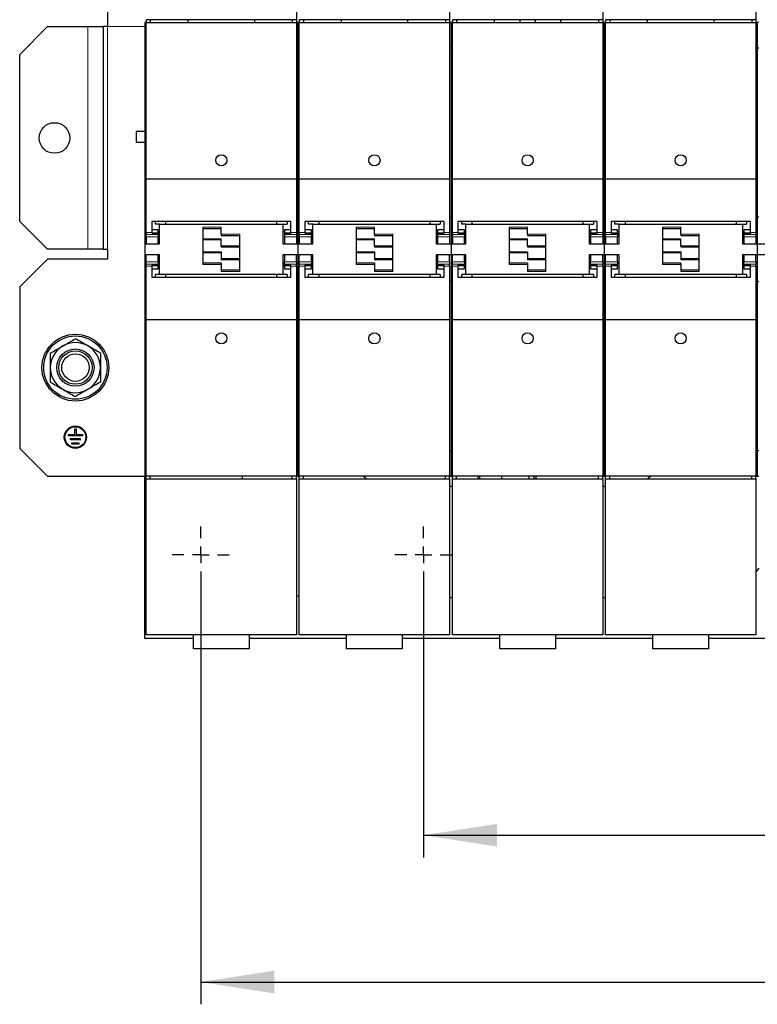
# Model space of a CAD drawing. Header units: millimetres. Extents: x 5 to 418, y 2 to 292.
# Tile 3 of 43: x 63 to 96, y 74 to 119. Entities that reach past the tile are written whole.
import ezdxf

# ---------------------------------------------------------------- set-up
doc = ezdxf.new("R2010")
doc.units = ezdxf.units.MM
doc.layers.add('SLD-0', color=7, linetype='Continuous')
doc.styles.add('SLDTEXTSTYLE0', font='TXT', dxfattribs={"width": 0.605})
doc.dimstyles.new('SLDDIMSTYLE0', dxfattribs={"dimtxt": 3.5, "dimasz": 3.302, "dimexe": 0, "dimexo": 0.0625, "dimgap": 0.875, "dimtad": 1, "dimlfac": 8, "dimrnd": 1e-09, "dimzin": 12, "dimdsep": 46, "dimtxsty": 'SLDTEXTSTYLE0', "dimsah": 1, "dimcen": 0.09, "dimadec": 0, "dimazin": 3, "dimtfac": 1, "dimtofl": 0, "dimtmove": 0, "dimatfit": 3, "dimfxl": 1, "dimfrac": 2, "dimtolj": 1, "dimtzin": 12, "dimarcsym": 0})

# ---------------------------------------------------------------- blocks, each defined once
blk = doc.blocks.new('_D_6')
at = {"layer": 'SLD-0', "color": 7}
for p, q in [((81.007, 93.313), (81.007, 81.007)), ((138.507, 93.313), (138.507, 81.007)), ((81.007, 82.007), (138.507, 82.007))]:
    blk.add_line(p, q, dxfattribs=at)
for points in [[(81.007, 82.007), (84.309, 81.499), (84.309, 82.515)], [(138.507, 82.007), (135.205, 82.515), (135.205, 81.499)]]:
    blk.add_solid(points, dxfattribs=at)
at = {"layer": 'SLD-0', "color": 7, "insert": (105.747, 86.519), "char_height": 3.5, "attachment_point": 1, "style": 'SLDTEXTSTYLE0'}
blk.add_mtext('460', dxfattribs=at)
blk = doc.blocks.new('_D_7')
at = {"layer": 'SLD-0', "color": 7}
for p, q in [((71.007, 93.313), (71.007, 74.414)), ((148.507, 93.313), (148.507, 74.414)), ((71.007, 75.414), (148.507, 75.414))]:
    blk.add_line(p, q, dxfattribs=at)
for points in [[(71.007, 75.414), (74.309, 74.906), (74.309, 75.922)], [(148.507, 75.414), (145.205, 75.922), (145.205, 74.906)]]:
    blk.add_solid(points, dxfattribs=at)
at = {"layer": 'SLD-0', "color": 7, "insert": (105.747, 79.926), "char_height": 3.5, "attachment_point": 1, "style": 'SLDTEXTSTYLE0'}
blk.add_mtext('620', dxfattribs=at)
blk = doc.blocks.new('SW_CENTERMARKSYMBOL_1')
at = {"layer": 'SLD-0', "color": 0}
for p, q in [((0, 0.75), (0, 1.28125)), ((-0.75, 0), (-1.28125, 0)), ((0, 0), (-0.375, 0)), ((0, 0), (0, 0.375)), ((0, 0), (0, -0.375)), ((0, 0), (0.375, 0)), ((0.75, 0), (1.28125, 0)), ((0, -0.75), (0, -1.28125))]:
    blk.add_line(p, q, dxfattribs=at)
blk = doc.blocks.new('SW_CENTERMARKSYMBOL_3')
at = {"layer": 'SLD-0', "color": 0}
for p, q in [((0, 0.75), (0, 1.28125)), ((-0.75, 0), (-1.28125, 0)), ((0, 0), (-0.375, 0)), ((0, 0), (0, 0.375)), ((0, 0), (0, -0.375)), ((0, 0), (0.375, 0)), ((0.75, 0), (1.28125, 0)), ((0, -0.75), (0, -1.28125))]:
    blk.add_line(p, q, dxfattribs=at)

msp = doc.modelspace()

# ---------------------------------------------------------------- linework, layer by layer
at = {"color": 7, "linetype": 'Continuous', "lineweight": 25}
for p, q in [((75.3071, 125.6316), (75.3071, 118.6316)), ((82.1821, 125.6316), (82.1821, 118.6316)), ((89.0571, 125.6316), (89.0571, 118.6316)), ((95.9321, 125.6316), (95.9321, 118.6316)), ((66.8196, 119.0066), (66.8196, 118.3191)), ((68.5571, 118.5066), (68.4946, 118.5066)), ((68.4946, 118.5066), (68.4946, 117.3628)), ((75.3071, 118.6316), (68.5571, 118.6316)), ((68.5571, 118.6316), (68.5571, 118.5066)), ((68.5571, 118.5066), (75.3071, 118.5066)), ((68.5571, 111.4813), (68.5571, 118.5066)), ((68.7446, 118.6316), (68.7446, 118.5066)), ((70.4321, 118.6316), (70.4321, 118.5066)), ((73.4321, 118.5066), (73.4321, 118.6316)), ((75.1196, 118.6316), (75.1196, 118.5066)), ((75.3071, 118.6316), (75.3071, 118.5066)), ((75.3071, 118.5066), (75.3071, 111.4813)), ((75.3696, 118.5066), (75.3071, 118.5066)), ((75.3696, 118.5066), (75.3696, 117.3628)), ((75.4321, 118.5066), (75.3696, 118.5066)), ((82.1821, 118.6316), (75.4321, 118.6316)), ((75.4321, 118.6316), (75.4321, 118.5066)), ((75.4321, 118.5066), (82.1821, 118.5066)), ((75.4321, 111.4813), (75.4321, 118.5066)), ((75.6196, 118.6316), (75.6196, 118.5066)), ((77.3071, 118.6316), (77.3071, 118.5066)), ((80.3071, 118.5066), (80.3071, 118.6316)), ((81.9946, 118.6316), (81.9946, 118.5066)), ((82.1821, 118.6316), (82.1821, 118.5066)), ((82.1821, 118.5066), (82.1821, 111.4813)), ((82.2446, 118.5066), (82.1821, 118.5066)), ((82.3071, 118.5066), (82.2446, 118.5066)), ((82.2446, 118.5066), (82.2446, 117.3628)), ((89.0571, 118.6316), (82.3071, 118.6316)), ((82.3071, 118.6316), (82.3071, 118.5066)), ((82.3071, 118.5066), (89.0571, 118.5066)), ((82.3071, 111.4813), (82.3071, 118.5066)), ((82.4946, 118.6316), (82.4946, 118.5066)), ((84.1821, 118.6316), (84.1821, 118.5066)), ((85.3321, 118.6316), (85.3321, 118.5066)), ((86.0321, 118.5066), (86.0321, 118.6316)), ((87.1821, 118.5066), (87.1821, 118.6316)), ((88.8696, 118.6316), (88.8696, 118.5066)), ((89.0571, 118.6316), (89.0571, 118.5066)), ((89.0571, 118.5066), (89.0571, 111.4813)), ((89.1196, 118.5066), (89.0571, 118.5066)), ((89.1196, 118.5066), (89.1196, 117.3628)), ((89.1821, 118.5066), (89.1196, 118.5066)), ((95.9321, 118.6316), (89.1821, 118.6316)), ((89.1821, 118.6316), (89.1821, 118.5066)), ((89.1821, 118.5066), (95.9321, 118.5066)), ((89.1821, 111.4813), (89.1821, 118.5066)), ((89.3696, 118.6316), (89.3696, 118.5066)), ((91.0571, 118.6316), (91.0571, 118.5066)), ((94.0571, 118.5066), (94.0571, 118.6316)), ((95.7446, 118.6316), (95.7446, 118.5066)), ((95.9321, 118.6316), (95.9321, 118.5066)), ((95.9321, 118.5066), (95.9321, 111.4813)), ((95.9946, 118.5066), (95.9321, 118.5066)), ((95.9946, 118.5066), (95.9946, 117.3628)), ((96.0571, 118.5066), (95.9946, 118.5066)), ((64.1321, 118.3191), (62.8821, 117.0691)), ((64.1321, 118.3191), (65.9446, 118.3191)), ((65.9446, 118.3191), (66.6321, 118.3191)), ((66.6321, 118.3191), (66.6321, 108.3191)), ((66.8196, 118.3191), (66.6321, 118.3191)), ((68.4946, 117.3628), (68.5571, 117.3628)), ((68.4946, 117.3628), (68.4946, 109.7579)), ((75.3696, 117.3628), (75.3696, 109.7579)), ((75.3696, 117.3628), (75.4321, 117.3628)), ((82.2446, 117.3628), (82.3071, 117.3628)), ((82.2446, 117.3628), (82.2446, 109.7579)), ((89.1196, 117.3628), (89.1196, 109.7579)), ((89.1196, 117.3628), (89.1821, 117.3628)), ((95.9946, 117.3628), (95.9946, 109.7579)), ((95.9946, 117.3628), (96.0571, 117.3628)), ((62.8821, 109.5691), (62.8821, 117.0691)), ((68.4946, 113.6053), (68.1134, 113.6053)), ((68.1134, 113.6053), (68.1134, 113.1328)), ((68.1134, 113.1328), (68.4946, 113.1328)), ((68.5571, 111.4813), (75.3071, 111.4813)), ((68.5571, 109.0773), (68.5571, 111.4813)), ((75.3071, 111.4813), (75.3071, 109.0773)), ((75.4321, 111.4813), (82.1821, 111.4813)), ((75.4321, 109.0773), (75.4321, 111.4813)), ((82.1821, 111.4813), (82.1821, 109.0773)), ((82.3071, 111.4813), (89.0571, 111.4813)), ((82.3071, 109.0773), (82.3071, 111.4813)), ((89.0571, 111.4813), (89.0571, 109.0773)), ((89.1821, 111.4813), (95.9321, 111.4813)), ((89.1821, 109.0773), (89.1821, 111.4813)), ((95.9321, 111.4813), (95.9321, 109.0773)), ((68.5571, 109.7579), (68.4946, 109.7579)), ((68.4946, 109.7579), (68.4946, 109.1025)), ((75.3071, 109.7579), (75.3696, 109.7579)), ((75.3696, 109.7579), (75.3696, 109.1025)), ((75.4321, 109.7579), (75.3696, 109.7579)), ((82.1821, 109.7579), (82.2446, 109.7579)), ((82.3071, 109.7579), (82.2446, 109.7579)), ((82.2446, 109.7579), (82.2446, 109.1025)), ((89.0571, 109.7579), (89.1196, 109.7579)), ((89.1196, 109.7579), (89.1196, 109.1025)), ((89.1821, 109.7579), (89.1196, 109.7579)), ((95.9321, 109.7579), (95.9946, 109.7579)), ((95.9946, 109.7579), (95.9946, 109.1025)), ((96.0571, 109.7579), (95.9946, 109.7579)), ((62.8821, 109.5691), (64.1321, 108.3191)), ((75.0571, 109.5694), (68.8071, 109.5694)), ((68.8071, 109.5694), (68.8071, 109.0773)), ((68.9759, 109.4441), (68.9759, 109.5694)), ((69.1634, 109.4441), (68.9759, 109.4441)), ((69.1634, 108.5691), (69.1634, 109.4441)), ((69.1634, 109.4441), (74.7009, 109.4441)), ((69.4321, 109.5694), (69.4321, 109.4441)), ((71.1071, 109.3191), (71.1071, 107.6316)), ((71.1071, 109.2566), (71.9321, 109.2566)), ((71.9321, 109.0066), (71.9321, 109.3191)), ((74.4321, 109.4441), (74.4321, 109.5694)), ((74.7009, 109.4441), (74.7009, 108.5691)), ((74.7009, 109.4441), (74.8884, 109.4441)), ((74.8884, 109.5694), (74.8884, 109.4441)), ((75.0571, 109.0773), (75.0571, 109.5694)), ((81.9321, 109.5694), (75.6821, 109.5694)), ((75.6821, 109.5694), (75.6821, 109.0773)), ((75.8509, 109.4441), (75.8509, 109.5694)), ((76.0384, 109.4441), (75.8509, 109.4441)), ((76.0384, 109.4441), (81.5759, 109.4441)), ((76.0384, 108.5691), (76.0384, 109.4441)), ((76.3071, 109.5694), (76.3071, 109.4441)), ((77.9821, 109.3191), (77.9821, 107.6316)), ((77.9821, 109.2566), (78.8071, 109.2566)), ((78.8071, 109.0066), (78.8071, 109.3191)), ((81.3071, 109.4441), (81.3071, 109.5694)), ((81.5759, 109.4441), (81.5759, 108.5691)), ((81.5759, 109.4441), (81.7634, 109.4441)), ((81.7634, 109.5694), (81.7634, 109.4441)), ((81.9321, 109.0773), (81.9321, 109.5694)), ((88.8071, 109.5694), (82.5571, 109.5694)), ((82.5571, 109.5694), (82.5571, 109.0773)), ((82.7259, 109.4441), (82.7259, 109.5694)), ((82.9134, 109.4441), (82.7259, 109.4441)), ((82.9134, 108.5691), (82.9134, 109.4441)), ((82.9134, 109.4441), (88.4509, 109.4441)), ((83.1821, 109.5694), (83.1821, 109.4441)), ((84.8571, 109.3191), (84.8571, 107.6316)), ((84.8571, 109.2566), (85.6821, 109.2566)), ((85.6821, 109.0066), (85.6821, 109.3191)), ((88.1821, 109.4441), (88.1821, 109.5694)), ((88.4509, 109.4441), (88.4509, 108.5691)), ((88.4509, 109.4441), (88.6384, 109.4441)), ((88.6384, 109.5694), (88.6384, 109.4441)), ((88.8071, 109.0773), (88.8071, 109.5694)), ((95.6821, 109.5694), (89.4321, 109.5694)), ((89.4321, 109.5694), (89.4321, 109.0773)), ((89.6009, 109.4441), (89.6009, 109.5694)), ((89.7884, 109.4441), (89.6009, 109.4441)), ((89.7884, 108.5691), (89.7884, 109.4441)), ((89.7884, 109.4441), (95.3259, 109.4441)), ((90.0571, 109.5694), (90.0571, 109.4441)), ((91.7321, 109.3191), (91.7321, 107.6316)), ((91.7321, 109.2566), (92.5571, 109.2566)), ((92.5571, 109.0066), (92.5571, 109.3191)), ((95.0571, 109.4441), (95.0571, 109.5694)), ((95.3259, 109.4441), (95.3259, 108.5691)), ((95.3259, 109.4441), (95.5134, 109.4441)), ((95.5134, 109.5694), (95.5134, 109.4441)), ((95.6821, 109.0773), (95.6821, 109.5694)), ((68.4946, 109.1025), (68.4946, 108.5691)), ((68.5571, 109.0773), (68.5571, 108.9889)), ((68.5571, 108.8816), (68.5571, 108.9889)), ((68.5571, 108.8816), (68.5571, 108.5722)), ((69.1009, 109.1909), (68.8071, 109.1909)), ((68.8071, 109.0773), (68.8071, 109.0456)), ((68.8071, 109.0563), (69.1009, 109.0563)), ((68.8071, 109.0456), (69.1009, 109.0456)), ((69.1009, 109.0563), (69.1009, 109.1909)), ((69.1009, 109.0456), (69.1009, 109.0563)), ((69.1009, 109.0456), (69.1009, 108.9889)), ((69.1009, 108.9889), (69.1009, 108.8816)), ((69.1009, 108.5722), (69.1009, 108.8816)), ((71.9321, 109.0066), (71.9321, 108.9441)), ((71.9321, 108.9441), (72.7571, 108.9441)), ((71.9321, 108.4793), (71.9321, 108.7918)), ((72.7571, 107.3191), (72.7571, 109.0066)), ((75.0571, 109.1909), (74.7634, 109.1909)), ((74.7634, 109.1909), (74.7634, 109.0563)), ((74.7634, 109.0563), (74.7634, 109.0456)), ((74.7634, 109.0563), (75.0571, 109.0563)), ((74.7634, 109.0456), (74.7634, 108.9889)), ((74.7634, 109.0456), (75.0571, 109.0456)), ((74.7634, 108.9889), (74.7634, 108.8816)), ((74.7634, 108.8816), (74.7634, 108.5722)), ((75.0571, 109.0773), (75.0571, 109.0456)), ((75.3071, 109.0773), (75.3071, 108.9889)), ((75.3071, 108.9889), (75.3071, 108.8816)), ((75.3071, 108.8816), (75.3071, 108.5722)), ((75.3696, 109.1025), (75.3696, 108.5691)), ((75.4321, 109.0773), (75.4321, 108.9889)), ((75.4321, 108.8816), (75.4321, 108.9889)), ((75.4321, 108.8816), (75.4321, 108.5722)), ((75.9759, 109.1909), (75.6821, 109.1909)), ((75.6821, 109.0773), (75.6821, 109.0456)), ((75.6821, 109.0563), (75.9759, 109.0563)), ((75.6821, 109.0456), (75.9759, 109.0456)), ((75.9759, 109.0563), (75.9759, 109.1909)), ((75.9759, 109.0456), (75.9759, 109.0563)), ((75.9759, 109.0456), (75.9759, 108.9889)), ((75.9759, 108.9889), (75.9759, 108.8816)), ((75.9759, 108.5722), (75.9759, 108.8816)), ((78.8071, 109.0066), (78.8071, 108.9441)), ((78.8071, 108.9441), (79.6321, 108.9441)), ((78.8071, 108.4793), (78.8071, 108.7918)), ((79.6321, 107.3191), (79.6321, 109.0066)), ((81.9321, 109.1909), (81.6384, 109.1909)), ((81.6384, 109.1909), (81.6384, 109.0563)), ((81.6384, 109.0563), (81.6384, 109.0456)), ((81.6384, 109.0563), (81.9321, 109.0563)), ((81.6384, 109.0456), (81.6384, 108.9889)), ((81.6384, 109.0456), (81.9321, 109.0456)), ((81.6384, 108.9889), (81.6384, 108.8816)), ((81.6384, 108.8816), (81.6384, 108.5722)), ((81.9321, 109.0773), (81.9321, 109.0456)), ((82.1821, 109.0773), (82.1821, 108.9889)), ((82.1821, 108.9889), (82.1821, 108.8816)), ((82.1821, 108.8816), (82.1821, 108.5722)), ((82.2446, 109.1025), (82.2446, 108.5691)), ((82.3071, 109.0773), (82.3071, 108.9889)), ((82.3071, 108.8816), (82.3071, 108.9889)), ((82.3071, 108.8816), (82.3071, 108.5722)), ((82.8509, 109.1909), (82.5571, 109.1909)), ((82.5571, 109.0773), (82.5571, 109.0456)), ((82.5571, 109.0563), (82.8509, 109.0563)), ((82.5571, 109.0456), (82.8509, 109.0456)), ((82.8509, 109.0563), (82.8509, 109.1909)), ((82.8509, 109.0456), (82.8509, 109.0563)), ((82.8509, 109.0456), (82.8509, 108.9889)), ((82.8509, 108.9889), (82.8509, 108.8816)), ((82.8509, 108.5722), (82.8509, 108.8816)), ((85.6821, 109.0066), (85.6821, 108.9441)), ((85.6821, 108.9441), (86.5071, 108.9441)), ((85.6821, 108.4793), (85.6821, 108.7918)), ((86.5071, 107.3191), (86.5071, 109.0066)), ((88.8071, 109.1909), (88.5134, 109.1909)), ((88.5134, 109.1909), (88.5134, 109.0563)), ((88.5134, 109.0563), (88.8071, 109.0563)), ((88.5134, 109.0563), (88.5134, 109.0456)), ((88.5134, 109.0456), (88.5134, 108.9889)), ((88.5134, 109.0456), (88.8071, 109.0456)), ((88.5134, 108.9889), (88.5134, 108.8816)), ((88.5134, 108.8816), (88.5134, 108.5722)), ((88.8071, 109.0773), (88.8071, 109.0456)), ((89.0571, 109.0773), (89.0571, 108.9889)), ((89.0571, 108.9889), (89.0571, 108.8816)), ((89.0571, 108.8816), (89.0571, 108.5722)), ((89.1196, 109.1025), (89.1196, 108.5691)), ((89.1821, 109.0773), (89.1821, 108.9889)), ((89.1821, 108.8816), (89.1821, 108.9889)), ((89.1821, 108.8816), (89.1821, 108.5722)), ((89.7259, 109.1909), (89.4321, 109.1909)), ((89.4321, 109.0773), (89.4321, 109.0456)), ((89.4321, 109.0563), (89.7259, 109.0563)), ((89.4321, 109.0456), (89.7259, 109.0456)), ((89.7259, 109.0563), (89.7259, 109.1909)), ((89.7259, 109.0456), (89.7259, 109.0563)), ((89.7259, 109.0456), (89.7259, 108.9889)), ((89.7259, 108.9889), (89.7259, 108.8816)), ((89.7259, 108.5722), (89.7259, 108.8816)), ((92.5571, 109.0066), (92.5571, 108.9441)), ((92.5571, 108.9441), (93.3821, 108.9441)), ((92.5571, 108.4793), (92.5571, 108.7918)), ((93.3821, 107.3191), (93.3821, 109.0066)), ((95.6821, 109.1909), (95.3884, 109.1909)), ((95.3884, 109.1909), (95.3884, 109.0563)), ((95.3884, 109.0563), (95.6821, 109.0563)), ((95.3884, 109.0563), (95.3884, 109.0456)), ((95.3884, 109.0456), (95.3884, 108.9889)), ((95.3884, 109.0456), (95.6821, 109.0456)), ((95.3884, 108.9889), (95.3884, 108.8816)), ((95.3884, 108.8816), (95.3884, 108.5722)), ((95.6821, 109.0773), (95.6821, 109.0456)), ((95.9321, 109.0773), (95.9321, 108.9889)), ((95.9321, 108.9889), (95.9321, 108.8816)), ((95.9321, 108.8816), (95.9321, 108.5722)), ((95.9946, 109.1025), (95.9946, 108.5691)), ((68.4946, 108.5691), (69.1634, 108.5691)), ((68.4946, 108.5691), (68.4946, 108.0691)), ((68.5571, 108.5722), (69.1009, 108.5722)), ((71.9321, 108.7503), (71.1071, 108.7503)), ((71.9321, 108.4793), (71.9321, 108.4674)), ((71.9321, 108.4674), (71.9321, 108.4378)), ((71.9321, 108.4378), (72.7571, 108.4378)), ((74.7009, 108.5691), (75.3696, 108.5691)), ((74.7634, 108.5722), (75.3071, 108.5722)), ((75.3696, 108.5691), (75.3696, 108.0691)), ((75.3696, 108.5691), (76.0384, 108.5691)), ((75.4321, 108.5722), (75.9759, 108.5722)), ((78.8071, 108.7503), (77.9821, 108.7503)), ((78.8071, 108.4793), (78.8071, 108.4674)), ((78.8071, 108.4674), (78.8071, 108.4378)), ((78.8071, 108.4378), (79.6321, 108.4378)), ((81.5759, 108.5691), (82.2446, 108.5691)), ((81.6384, 108.5722), (82.1821, 108.5722)), ((82.2446, 108.5691), (82.9134, 108.5691)), ((82.2446, 108.5691), (82.2446, 108.0691)), ((82.3071, 108.5722), (82.8509, 108.5722)), ((85.6821, 108.7503), (84.8571, 108.7503)), ((85.6821, 108.4793), (85.6821, 108.4674)), ((85.6821, 108.4674), (85.6821, 108.4378)), ((85.6821, 108.4378), (86.5071, 108.4378)), ((88.4509, 108.5691), (89.1196, 108.5691)), ((88.5134, 108.5722), (89.0571, 108.5722)), ((89.1196, 108.5691), (89.1196, 108.0691)), ((89.1196, 108.5691), (89.7884, 108.5691)), ((89.1821, 108.5722), (89.7259, 108.5722)), ((92.5571, 108.7503), (91.7321, 108.7503)), ((92.5571, 108.4793), (92.5571, 108.4674)), ((92.5571, 108.4674), (92.5571, 108.4378)), ((92.5571, 108.4378), (93.3821, 108.4378)), ((95.3259, 108.5691), (95.9946, 108.5691)), ((95.3884, 108.5722), (95.9321, 108.5722)), ((95.9946, 108.5691), (95.9946, 108.0691)), ((95.9946, 108.5691), (96.6634, 108.5691)), ((65.9446, 108.3191), (64.1321, 108.3191)), ((66.6321, 108.3191), (65.9446, 108.3191)), ((66.6321, 108.3191), (66.8196, 108.3191)), ((66.8196, 108.3191), (66.8196, 107.8816)), ((69.1634, 108.0691), (68.4946, 108.0691)), ((68.4946, 108.0691), (68.4946, 107.5356)), ((69.1009, 108.0659), (68.5571, 108.0659)), ((68.5571, 107.7566), (68.5571, 108.0659)), ((69.1009, 107.7566), (69.1009, 108.0659)), ((69.1634, 107.1941), (69.1634, 108.0691)), ((71.1071, 108.2003), (71.9321, 108.2003)), ((71.9321, 108.2003), (71.9321, 108.1707)), ((71.9321, 108.1707), (71.9321, 108.1588)), ((71.9321, 108.1588), (71.9321, 107.8463)), ((75.3696, 108.0691), (74.7009, 108.0691)), ((74.7009, 108.0691), (74.7009, 107.1941)), ((75.3071, 108.0659), (74.7634, 108.0659)), ((74.7634, 108.0659), (74.7634, 107.7566)), ((75.3071, 107.7566), (75.3071, 108.0659)), ((75.3696, 108.0691), (75.3696, 107.5356)), ((76.0384, 108.0691), (75.3696, 108.0691)), ((75.9759, 108.0659), (75.4321, 108.0659)), ((75.4321, 107.7566), (75.4321, 108.0659)), ((75.9759, 107.7566), (75.9759, 108.0659)), ((76.0384, 107.1941), (76.0384, 108.0691)), ((77.9821, 108.2003), (78.8071, 108.2003)), ((78.8071, 108.2003), (78.8071, 108.1707)), ((78.8071, 108.1707), (78.8071, 108.1588)), ((78.8071, 108.1588), (78.8071, 107.8463)), ((82.2446, 108.0691), (81.5759, 108.0691)), ((81.5759, 108.0691), (81.5759, 107.1941)), ((82.1821, 108.0659), (81.6384, 108.0659)), ((81.6384, 108.0659), (81.6384, 107.7566)), ((82.1821, 107.7566), (82.1821, 108.0659)), ((82.9134, 108.0691), (82.2446, 108.0691)), ((82.2446, 108.0691), (82.2446, 107.5356)), ((82.8509, 108.0659), (82.3071, 108.0659)), ((82.3071, 107.7566), (82.3071, 108.0659)), ((82.8509, 107.7566), (82.8509, 108.0659)), ((82.9134, 107.1941), (82.9134, 108.0691)), ((84.8571, 108.2003), (85.6821, 108.2003)), ((85.6821, 108.2003), (85.6821, 108.1707)), ((85.6821, 108.1707), (85.6821, 108.1588)), ((85.6821, 108.1588), (85.6821, 107.8463)), ((89.1196, 108.0691), (88.4509, 108.0691)), ((88.4509, 108.0691), (88.4509, 107.1941)), ((89.0571, 108.0659), (88.5134, 108.0659)), ((88.5134, 108.0659), (88.5134, 107.7566)), ((89.0571, 107.7566), (89.0571, 108.0659)), ((89.1196, 108.0691), (89.1196, 107.5356)), ((89.7884, 108.0691), (89.1196, 108.0691)), ((89.7259, 108.0659), (89.1821, 108.0659)), ((89.1821, 107.7566), (89.1821, 108.0659)), ((89.7259, 107.7566), (89.7259, 108.0659)), ((89.7884, 107.1941), (89.7884, 108.0691)), ((91.7321, 108.2003), (92.5571, 108.2003)), ((92.5571, 108.2003), (92.5571, 108.1707)), ((92.5571, 108.1707), (92.5571, 108.1588)), ((92.5571, 108.1588), (92.5571, 107.8463)), ((95.9946, 108.0691), (95.3259, 108.0691)), ((95.3259, 108.0691), (95.3259, 107.1941)), ((95.9321, 108.0659), (95.3884, 108.0659)), ((95.3884, 108.0659), (95.3884, 107.7566)), ((95.9321, 107.7566), (95.9321, 108.0659)), ((95.9946, 108.0691), (95.9946, 107.5356)), ((96.6634, 108.0691), (95.9946, 108.0691)), ((64.1321, 107.8816), (62.8821, 106.6316)), ((66.8196, 107.8816), (64.1321, 107.8816)), ((68.4946, 107.5356), (68.4946, 106.8802)), ((68.5571, 107.6492), (68.5571, 107.7566)), ((68.5571, 107.5608), (68.5571, 107.6492)), ((68.5571, 105.1568), (68.5571, 107.5608)), ((69.1009, 107.5926), (68.8071, 107.5926)), ((68.8071, 107.5608), (68.8071, 107.5926)), ((69.1009, 107.5819), (68.8071, 107.5819)), ((68.8071, 107.5608), (68.8071, 107.0687)), ((69.1009, 107.7566), (69.1009, 107.6492)), ((69.1009, 107.5926), (69.1009, 107.6492)), ((69.1009, 107.5819), (69.1009, 107.5926)), ((69.1009, 107.4472), (69.1009, 107.5819)), ((71.9321, 107.6941), (71.1071, 107.6941)), ((72.7571, 107.8878), (71.9321, 107.8878)), ((71.9321, 107.6941), (71.9321, 107.6316)), ((71.9321, 107.6316), (71.9321, 107.3191)), ((74.7634, 107.6492), (74.7634, 107.7566)), ((74.7634, 107.5926), (74.7634, 107.6492)), ((75.0571, 107.5926), (74.7634, 107.5926)), ((74.7634, 107.5926), (74.7634, 107.5819)), ((75.0571, 107.5819), (74.7634, 107.5819)), ((74.7634, 107.5819), (74.7634, 107.4472)), ((75.0571, 107.5608), (75.0571, 107.5926)), ((75.0571, 107.0687), (75.0571, 107.5608)), ((75.3071, 107.7566), (75.3071, 107.6492)), ((75.3071, 107.5608), (75.3071, 107.6492)), ((75.3071, 107.5608), (75.3071, 105.1568)), ((75.3696, 107.5356), (75.3696, 106.8802)), ((75.4321, 107.6492), (75.4321, 107.7566)), ((75.4321, 107.5608), (75.4321, 107.6492)), ((75.4321, 105.1568), (75.4321, 107.5608)), ((75.9759, 107.5926), (75.6821, 107.5926)), ((75.6821, 107.5608), (75.6821, 107.5926)), ((75.9759, 107.5819), (75.6821, 107.5819)), ((75.6821, 107.5608), (75.6821, 107.0687)), ((75.9759, 107.7566), (75.9759, 107.6492)), ((75.9759, 107.5926), (75.9759, 107.6492)), ((75.9759, 107.5819), (75.9759, 107.5926)), ((75.9759, 107.4472), (75.9759, 107.5819)), ((78.8071, 107.6941), (77.9821, 107.6941)), ((79.6321, 107.8878), (78.8071, 107.8878)), ((78.8071, 107.6941), (78.8071, 107.6316)), ((78.8071, 107.6316), (78.8071, 107.3191)), ((81.6384, 107.6492), (81.6384, 107.7566)), ((81.6384, 107.5926), (81.6384, 107.6492)), ((81.9321, 107.5926), (81.6384, 107.5926)), ((81.6384, 107.5926), (81.6384, 107.5819)), ((81.9321, 107.5819), (81.6384, 107.5819)), ((81.6384, 107.5819), (81.6384, 107.4472)), ((81.9321, 107.5608), (81.9321, 107.5926)), ((81.9321, 107.0687), (81.9321, 107.5608)), ((82.1821, 107.7566), (82.1821, 107.6492)), ((82.1821, 107.5608), (82.1821, 107.6492)), ((82.1821, 107.5608), (82.1821, 105.1568)), ((82.2446, 107.5356), (82.2446, 106.8802)), ((82.3071, 107.6492), (82.3071, 107.7566)), ((82.3071, 107.5608), (82.3071, 107.6492)), ((82.3071, 105.1568), (82.3071, 107.5608)), ((82.8509, 107.5926), (82.5571, 107.5926)), ((82.5571, 107.5608), (82.5571, 107.5926)), ((82.8509, 107.5819), (82.5571, 107.5819)), ((82.5571, 107.5608), (82.5571, 107.0687)), ((82.8509, 107.7566), (82.8509, 107.6492)), ((82.8509, 107.5926), (82.8509, 107.6492)), ((82.8509, 107.5819), (82.8509, 107.5926)), ((82.8509, 107.4472), (82.8509, 107.5819)), ((85.6821, 107.6941), (84.8571, 107.6941)), ((86.5071, 107.8878), (85.6821, 107.8878)), ((85.6821, 107.6941), (85.6821, 107.6316)), ((85.6821, 107.6316), (85.6821, 107.3191)), ((88.5134, 107.6492), (88.5134, 107.7566)), ((88.5134, 107.5926), (88.5134, 107.6492)), ((88.8071, 107.5926), (88.5134, 107.5926)), ((88.5134, 107.5926), (88.5134, 107.5819)), ((88.8071, 107.5819), (88.5134, 107.5819)), ((88.5134, 107.5819), (88.5134, 107.4472)), ((88.8071, 107.5608), (88.8071, 107.5926)), ((88.8071, 107.0687), (88.8071, 107.5608)), ((89.0571, 107.7566), (89.0571, 107.6492)), ((89.0571, 107.5608), (89.0571, 107.6492)), ((89.0571, 107.5608), (89.0571, 105.1568)), ((89.1196, 107.5356), (89.1196, 106.8802)), ((89.1821, 107.6492), (89.1821, 107.7566)), ((89.1821, 107.5608), (89.1821, 107.6492)), ((89.1821, 105.1568), (89.1821, 107.5608)), ((89.7259, 107.5926), (89.4321, 107.5926)), ((89.4321, 107.5608), (89.4321, 107.5926)), ((89.7259, 107.5819), (89.4321, 107.5819)), ((89.4321, 107.5608), (89.4321, 107.0687)), ((89.7259, 107.7566), (89.7259, 107.6492)), ((89.7259, 107.5926), (89.7259, 107.6492)), ((89.7259, 107.5819), (89.7259, 107.5926)), ((89.7259, 107.4472), (89.7259, 107.5819)), ((92.5571, 107.6941), (91.7321, 107.6941)), ((93.3821, 107.8878), (92.5571, 107.8878)), ((92.5571, 107.6941), (92.5571, 107.6316)), ((92.5571, 107.6316), (92.5571, 107.3191)), ((95.3884, 107.6492), (95.3884, 107.7566)), ((95.3884, 107.5926), (95.3884, 107.6492)), ((95.6821, 107.5926), (95.3884, 107.5926)), ((95.3884, 107.5926), (95.3884, 107.5819)), ((95.6821, 107.5819), (95.3884, 107.5819)), ((95.3884, 107.5819), (95.3884, 107.4472)), ((95.6821, 107.5608), (95.6821, 107.5926)), ((95.6821, 107.0687), (95.6821, 107.5608)), ((95.9321, 107.7566), (95.9321, 107.6492)), ((95.9321, 107.5608), (95.9321, 107.6492)), ((95.9321, 107.5608), (95.9321, 105.1568)), ((95.9946, 107.5356), (95.9946, 106.8802)), ((68.8071, 107.4472), (69.1009, 107.4472)), ((68.8071, 107.0687), (75.0571, 107.0687)), ((68.9759, 107.0687), (68.9759, 107.1941)), ((69.1634, 107.1941), (68.9759, 107.1941)), ((74.7009, 107.1941), (69.1634, 107.1941)), ((69.4321, 107.1941), (69.4321, 107.0687)), ((72.7571, 107.3816), (71.9321, 107.3816)), ((74.4321, 107.0687), (74.4321, 107.1941)), ((74.8884, 107.1941), (74.7009, 107.1941)), ((74.7634, 107.4472), (75.0571, 107.4472)), ((74.8884, 107.1941), (74.8884, 107.0687)), ((75.6821, 107.4472), (75.9759, 107.4472)), ((75.6821, 107.0687), (81.9321, 107.0687)), ((75.8509, 107.0687), (75.8509, 107.1941)), ((76.0384, 107.1941), (75.8509, 107.1941)), ((81.5759, 107.1941), (76.0384, 107.1941)), ((76.3071, 107.1941), (76.3071, 107.0687)), ((79.6321, 107.3816), (78.8071, 107.3816)), ((81.3071, 107.0687), (81.3071, 107.1941)), ((81.7634, 107.1941), (81.5759, 107.1941)), ((81.6384, 107.4472), (81.9321, 107.4472)), ((81.7634, 107.1941), (81.7634, 107.0687)), ((82.5571, 107.4472), (82.8509, 107.4472)), ((82.5571, 107.0687), (88.8071, 107.0687)), ((82.7259, 107.0687), (82.7259, 107.1941)), ((82.9134, 107.1941), (82.7259, 107.1941)), ((88.4509, 107.1941), (82.9134, 107.1941)), ((83.1821, 107.1941), (83.1821, 107.0687)), ((86.5071, 107.3816), (85.6821, 107.3816)), ((88.1821, 107.0687), (88.1821, 107.1941)), ((88.6384, 107.1941), (88.4509, 107.1941)), ((88.5134, 107.4472), (88.8071, 107.4472)), ((88.6384, 107.1941), (88.6384, 107.0687)), ((89.4321, 107.4472), (89.7259, 107.4472)), ((89.4321, 107.0687), (95.6821, 107.0687)), ((89.6009, 107.0687), (89.6009, 107.1941)), ((89.7884, 107.1941), (89.6009, 107.1941)), ((95.3259, 107.1941), (89.7884, 107.1941)), ((90.0571, 107.1941), (90.0571, 107.0687)), ((93.3821, 107.3816), (92.5571, 107.3816)), ((95.0571, 107.0687), (95.0571, 107.1941)), ((95.5134, 107.1941), (95.3259, 107.1941)), ((95.3884, 107.4472), (95.6821, 107.4472)), ((95.5134, 107.1941), (95.5134, 107.0687)), ((62.8821, 106.6316), (62.8821, 99.3816)), ((68.4946, 106.8802), (68.4946, 99.2753)), ((68.4946, 106.8802), (68.5571, 106.8802)), ((75.3696, 106.8802), (75.3071, 106.8802)), ((75.3696, 106.8802), (75.3696, 99.2753)), ((75.3696, 106.8802), (75.4321, 106.8802)), ((82.2446, 106.8802), (82.1821, 106.8802)), ((82.2446, 106.8802), (82.2446, 99.2753)), ((82.2446, 106.8802), (82.3071, 106.8802)), ((89.1196, 106.8802), (89.0571, 106.8802)), ((89.1196, 106.8802), (89.1196, 99.2753)), ((89.1196, 106.8802), (89.1821, 106.8802)), ((95.9946, 106.8802), (95.9321, 106.8802)), ((95.9946, 106.8802), (95.9946, 99.2753)), ((95.9946, 106.8802), (96.0571, 106.8802)), ((75.3071, 105.1568), (68.5571, 105.1568)), ((68.5571, 98.1316), (68.5571, 105.1568)), ((75.3071, 105.1568), (75.3071, 98.1316)), ((82.1821, 105.1568), (75.4321, 105.1568)), ((75.4321, 98.1316), (75.4321, 105.1568)), ((82.1821, 105.1568), (82.1821, 98.1316)), ((89.0571, 105.1568), (82.3071, 105.1568)), ((82.3071, 98.1316), (82.3071, 105.1568)), ((89.0571, 105.1568), (89.0571, 98.1316)), ((95.9321, 105.1568), (89.1821, 105.1568)), ((89.1821, 98.1316), (89.1821, 105.1568)), ((95.9321, 105.1568), (95.9321, 98.1316)), ((65.0698, 99.9446), (65.0699, 100.0071)), ((65.6948, 99.9435), (65.0698, 99.9446)), ((65.0699, 100.0071), (65.3511, 100.0066)), ((65.3511, 100.0066), (65.3516, 100.2566)), ((65.3516, 100.2566), (65.4141, 100.2565)), ((65.4141, 100.2565), (65.4136, 100.0065)), ((65.4136, 100.0065), (65.6949, 100.006)), ((65.6949, 100.006), (65.6948, 99.9435)), ((65.1632, 99.7569), (65.1633, 99.8194)), ((65.6007, 99.7562), (65.1632, 99.7569)), ((65.1633, 99.8194), (65.6008, 99.8187)), ((65.2254, 99.5693), (65.2255, 99.6318)), ((65.5379, 99.5688), (65.2254, 99.5693)), ((65.2255, 99.6318), (65.538, 99.6313)), ((65.538, 99.6313), (65.5379, 99.5688)), ((65.6008, 99.8187), (65.6007, 99.7562)), ((62.8821, 99.3816), (64.1321, 98.1316)), ((68.5571, 99.2753), (68.4946, 99.2753)), ((68.4946, 99.2753), (68.4946, 98.1316)), ((75.3071, 99.2753), (75.3696, 99.2753)), ((75.3696, 99.2753), (75.3696, 98.1316)), ((75.4321, 99.2753), (75.3696, 99.2753)), ((82.1821, 99.2753), (82.2446, 99.2753)), ((82.3071, 99.2753), (82.2446, 99.2753)), ((82.2446, 99.2753), (82.2446, 98.1316)), ((89.0571, 99.2753), (89.1196, 99.2753)), ((89.1196, 99.2753), (89.1196, 98.1316)), ((89.1821, 99.2753), (89.1196, 99.2753)), ((95.9321, 99.2753), (95.9946, 99.2753)), ((95.9946, 99.2753), (95.9946, 98.1316)), ((96.0571, 99.2753), (95.9946, 99.2753)), ((64.1321, 98.1316), (68.4946, 98.1316)), ((68.4946, 98.1316), (68.5571, 98.1316)), ((68.5071, 90.8441), (68.5071, 98.1316)), ((75.3071, 98.1316), (68.5571, 98.1316)), ((68.5571, 98.0066), (68.5571, 98.1316)), ((68.5571, 98.0066), (75.3071, 98.0066)), ((68.5571, 91.0066), (68.5571, 98.0066)), ((68.7446, 98.0066), (68.7446, 98.1316)), ((72.8821, 98.0066), (72.8821, 98.1316)), ((75.1196, 98.0066), (75.1196, 98.1316)), ((75.3071, 98.0066), (75.3071, 98.1316)), ((75.3071, 98.1316), (75.3696, 98.1316)), ((75.3071, 98.0066), (75.3071, 91.0066)), ((75.3696, 98.1316), (75.4321, 98.1316)), ((82.1821, 98.1316), (75.4321, 98.1316)), ((75.4321, 98.0066), (75.4321, 98.1316)), ((75.4321, 98.0066), (82.1821, 98.0066)), ((75.4321, 91.0066), (75.4321, 98.0066)), ((75.6196, 98.0066), (75.6196, 98.1316)), ((81.9946, 98.0066), (81.9946, 98.1316)), ((82.1821, 98.0066), (82.1821, 98.1316)), ((82.1821, 98.1316), (82.2446, 98.1316)), ((82.1821, 98.0066), (82.1821, 91.0066)), ((82.2446, 98.1316), (82.3071, 98.1316)), ((89.0571, 98.1316), (82.3071, 98.1316)), ((82.3071, 98.0066), (82.3071, 98.1316)), ((82.3071, 98.0066), (89.0571, 98.0066)), ((82.3071, 91.0066), (82.3071, 98.0066)), ((82.4946, 98.0066), (82.4946, 98.1316)), ((83.4446, 98.1316), (83.4446, 98.0066)), ((83.5342, 98.0066), (83.5342, 98.1316)), ((84.5251, 98.0066), (84.5251, 98.1316)), ((85.748, 98.0066), (85.748, 98.1316)), ((85.9801, 98.0066), (85.9801, 98.1316)), ((86.0696, 98.0066), (86.0696, 98.1316)), ((88.8696, 98.0066), (88.8696, 98.1316)), ((89.0571, 98.0066), (89.0571, 98.1316)), ((89.0571, 98.1316), (89.1196, 98.1316)), ((89.0571, 98.0066), (89.0571, 91.0066)), ((89.1196, 98.1316), (89.1821, 98.1316)), ((95.9321, 98.1316), (89.1821, 98.1316)), ((89.1821, 98.0066), (89.1821, 98.1316)), ((89.1821, 98.0066), (95.9321, 98.0066)), ((89.1821, 91.0066), (89.1821, 98.0066)), ((89.3696, 98.0066), (89.3696, 98.1316)), ((95.7446, 98.0066), (95.7446, 98.1316)), ((95.9321, 98.0066), (95.9321, 98.1316)), ((95.9321, 98.1316), (95.9946, 98.1316)), ((95.9321, 98.0066), (95.9321, 91.0066)), ((95.9946, 98.1316), (96.0571, 98.1316)), ((82.3071, 97.6753), (82.1821, 97.6753)), ((89.1821, 97.6753), (89.0571, 97.6753)), ((96.0571, 93.9939), (95.9321, 93.8293)), ((75.4321, 92.7287), (75.3071, 92.7547)), ((82.3071, 92.6753), (82.1821, 92.6753)), ((89.1821, 92.6753), (89.0571, 92.6753)), ((70.6821, 90.8441), (68.5071, 90.8441)), ((75.3071, 91.0066), (68.5571, 91.0066)), ((70.6821, 90.3816), (70.6821, 91.0066)), ((73.1821, 91.0066), (73.1821, 90.3816)), ((77.5571, 90.8441), (73.1821, 90.8441)), ((82.1821, 91.0066), (75.4321, 91.0066)), ((77.5571, 90.3816), (77.5571, 91.0066)), ((80.0571, 91.0066), (80.0571, 90.3816)), ((84.4321, 90.8441), (80.0571, 90.8441)), ((89.0571, 91.0066), (82.3071, 91.0066)), ((84.4321, 90.3816), (84.4321, 91.0066)), ((86.9321, 91.0066), (86.9321, 90.3816)), ((91.3071, 90.8441), (86.9321, 90.8441)), ((95.9321, 91.0066), (89.1821, 91.0066)), ((91.3071, 90.3816), (91.3071, 91.0066)), ((93.8071, 91.0066), (93.8071, 90.3816)), ((98.1821, 90.8441), (93.8071, 90.8441)), ((73.1821, 90.3816), (70.6821, 90.3816)), ((80.0571, 90.3816), (77.5571, 90.3816)), ((86.9321, 90.3816), (84.4321, 90.3816)), ((93.8071, 90.3816), (91.3071, 90.3816))]:
    msp.add_line(p, q, dxfattribs=at)
at = {"color": 7, "linetype": 'Continuous', "lineweight": 18}
for p, q in [((65.9446, 118.3191), (65.9446, 108.3191)), ((66.8196, 118.3191), (66.8196, 108.3191)), ((66.8196, 118.3191), (68.4946, 118.3191)), ((75.3071, 117.3628), (75.3696, 117.3628)), ((82.1821, 117.3628), (82.2446, 117.3628)), ((89.0571, 117.3628), (89.1196, 117.3628)), ((95.9321, 117.3628), (95.9946, 117.3628)), ((71.9321, 109.3191), (71.1071, 109.3191)), ((78.8071, 109.3191), (77.9821, 109.3191)), ((85.6821, 109.3191), (84.8571, 109.3191)), ((92.5571, 109.3191), (91.7321, 109.3191)), ((68.4946, 109.1025), (68.5571, 109.1025)), ((68.8071, 109.0773), (68.5571, 109.0773)), ((69.1009, 108.9889), (68.5571, 108.9889)), ((69.1009, 108.8816), (68.5571, 108.8816)), ((69.1009, 109.1025), (69.1634, 109.1025)), ((71.9321, 108.7918), (71.1071, 108.7918)), ((71.1071, 108.7799), (71.9321, 108.7799)), ((72.7571, 109.0066), (71.9321, 109.0066)), ((74.7009, 109.1025), (74.7634, 109.1025)), ((74.7634, 108.9889), (75.3071, 108.9889)), ((75.3071, 108.8816), (74.7634, 108.8816)), ((75.3071, 109.0773), (75.0571, 109.0773)), ((75.3071, 109.1025), (75.3696, 109.1025)), ((75.3696, 109.1025), (75.4321, 109.1025)), ((75.6821, 109.0773), (75.4321, 109.0773)), ((75.9759, 108.9889), (75.4321, 108.9889)), ((75.9759, 108.8816), (75.4321, 108.8816)), ((75.9759, 109.1025), (76.0384, 109.1025)), ((78.8071, 108.7918), (77.9821, 108.7918)), ((77.9821, 108.7799), (78.8071, 108.7799)), ((79.6321, 109.0066), (78.8071, 109.0066)), ((81.5759, 109.1025), (81.6384, 109.1025)), ((81.6384, 108.9889), (82.1821, 108.9889)), ((82.1821, 108.8816), (81.6384, 108.8816)), ((82.1821, 109.0773), (81.9321, 109.0773)), ((82.1821, 109.1025), (82.2446, 109.1025)), ((82.2446, 109.1025), (82.3071, 109.1025)), ((82.5571, 109.0773), (82.3071, 109.0773)), ((82.8509, 108.9889), (82.3071, 108.9889)), ((82.8509, 108.8816), (82.3071, 108.8816)), ((82.8509, 109.1025), (82.9134, 109.1025)), ((85.6821, 108.7918), (84.8571, 108.7918)), ((84.8571, 108.7799), (85.6821, 108.7799)), ((86.5071, 109.0066), (85.6821, 109.0066)), ((88.4509, 109.1025), (88.5134, 109.1025)), ((88.5134, 108.9889), (89.0571, 108.9889)), ((89.0571, 108.8816), (88.5134, 108.8816)), ((89.0571, 109.0773), (88.8071, 109.0773)), ((89.0571, 109.1025), (89.1196, 109.1025)), ((89.1196, 109.1025), (89.1821, 109.1025)), ((89.4321, 109.0773), (89.1821, 109.0773)), ((89.7259, 108.9889), (89.1821, 108.9889)), ((89.7259, 108.8816), (89.1821, 108.8816)), ((89.7259, 109.1025), (89.7884, 109.1025)), ((92.5571, 108.7918), (91.7321, 108.7918)), ((91.7321, 108.7799), (92.5571, 108.7799)), ((93.3821, 109.0066), (92.5571, 109.0066)), ((95.3259, 109.1025), (95.3884, 109.1025)), ((95.3884, 108.9889), (95.9321, 108.9889)), ((95.9321, 108.8816), (95.3884, 108.8816)), ((95.9321, 109.0773), (95.6821, 109.0773)), ((95.9321, 109.1025), (95.9946, 109.1025)), ((72.7571, 108.4793), (71.9321, 108.4793)), ((71.9321, 108.4674), (72.7571, 108.4674)), ((79.6321, 108.4793), (78.8071, 108.4793)), ((78.8071, 108.4674), (79.6321, 108.4674)), ((86.5071, 108.4793), (85.6821, 108.4793)), ((85.6821, 108.4674), (86.5071, 108.4674)), ((93.3821, 108.4793), (92.5571, 108.4793)), ((92.5571, 108.4674), (93.3821, 108.4674)), ((71.9321, 108.1707), (71.1071, 108.1707)), ((71.1071, 108.1588), (71.9321, 108.1588)), ((78.8071, 108.1707), (77.9821, 108.1707)), ((77.9821, 108.1588), (78.8071, 108.1588)), ((85.6821, 108.1707), (84.8571, 108.1707)), ((84.8571, 108.1588), (85.6821, 108.1588)), ((92.5571, 108.1707), (91.7321, 108.1707)), ((91.7321, 108.1588), (92.5571, 108.1588)), ((68.5571, 107.5356), (68.4946, 107.5356)), ((68.5571, 107.7566), (69.1009, 107.7566)), ((69.1009, 107.6492), (68.5571, 107.6492)), ((68.5571, 107.5608), (68.8071, 107.5608)), ((69.1634, 107.5356), (69.1009, 107.5356)), ((71.1071, 107.6316), (71.9321, 107.6316)), ((72.7571, 107.8582), (71.9321, 107.8582)), ((71.9321, 107.8463), (72.7571, 107.8463)), ((74.7634, 107.5356), (74.7009, 107.5356)), ((74.7634, 107.7566), (75.3071, 107.7566)), ((74.7634, 107.6492), (75.3071, 107.6492)), ((75.0571, 107.5608), (75.3071, 107.5608)), ((75.3696, 107.5356), (75.3071, 107.5356)), ((75.4321, 107.5356), (75.3696, 107.5356)), ((75.4321, 107.7566), (75.9759, 107.7566)), ((75.9759, 107.6492), (75.4321, 107.6492)), ((75.4321, 107.5608), (75.6821, 107.5608)), ((76.0384, 107.5356), (75.9759, 107.5356)), ((77.9821, 107.6316), (78.8071, 107.6316)), ((79.6321, 107.8582), (78.8071, 107.8582)), ((78.8071, 107.8463), (79.6321, 107.8463)), ((81.6384, 107.5356), (81.5759, 107.5356)), ((81.6384, 107.7566), (82.1821, 107.7566)), ((81.6384, 107.6492), (82.1821, 107.6492)), ((81.9321, 107.5608), (82.1821, 107.5608)), ((82.2446, 107.5356), (82.1821, 107.5356)), ((82.3071, 107.5356), (82.2446, 107.5356)), ((82.3071, 107.7566), (82.8509, 107.7566)), ((82.8509, 107.6492), (82.3071, 107.6492)), ((82.3071, 107.5608), (82.5571, 107.5608)), ((82.9134, 107.5356), (82.8509, 107.5356)), ((84.8571, 107.6316), (85.6821, 107.6316)), ((86.5071, 107.8582), (85.6821, 107.8582)), ((85.6821, 107.8463), (86.5071, 107.8463)), ((88.5134, 107.5356), (88.4509, 107.5356)), ((88.5134, 107.7566), (89.0571, 107.7566)), ((88.5134, 107.6492), (89.0571, 107.6492)), ((88.8071, 107.5608), (89.0571, 107.5608)), ((89.1196, 107.5356), (89.0571, 107.5356)), ((89.1821, 107.5356), (89.1196, 107.5356)), ((89.1821, 107.7566), (89.7259, 107.7566)), ((89.7259, 107.6492), (89.1821, 107.6492)), ((89.1821, 107.5608), (89.4321, 107.5608)), ((89.7884, 107.5356), (89.7259, 107.5356)), ((91.7321, 107.6316), (92.5571, 107.6316)), ((93.3821, 107.8582), (92.5571, 107.8582)), ((92.5571, 107.8463), (93.3821, 107.8463)), ((95.3884, 107.5356), (95.3259, 107.5356)), ((95.3884, 107.7566), (95.9321, 107.7566)), ((95.3884, 107.6492), (95.9321, 107.6492)), ((95.6821, 107.5608), (95.9321, 107.5608)), ((95.9946, 107.5356), (95.9321, 107.5356)), ((71.9321, 107.3191), (72.7571, 107.3191)), ((78.8071, 107.3191), (79.6321, 107.3191)), ((85.6821, 107.3191), (86.5071, 107.3191)), ((92.5571, 107.3191), (93.3821, 107.3191))]:
    msp.add_line(p, q, dxfattribs=at)
at = {"color": 7, "linetype": 'Continuous', "lineweight": 25, "flags": 128}
for points in [[(78.4419, 98.0066), (78.418, 98.0262), (78.3048, 98.1316)], [(91.2095, 98.1316), (91.0963, 98.0262), (91.0724, 98.0066)]]:
    msp.add_lwpolyline(points, dxfattribs=at)
at = {"color": 7, "linetype": 'Continuous', "lineweight": 25}
for centre, radius in [((64.4446, 113.3191), 0.6875), ((71.9321, 112.3197), 0.25), ((78.8071, 112.3197), 0.25), ((85.6821, 112.3197), 0.25), ((92.5571, 112.3197), 0.25), ((65.3821, 103.0066), 1.5), ((65.3821, 103.0066), 1.4219), ((71.9321, 104.3184), 0.25), ((78.8071, 104.3184), 0.25), ((85.6821, 104.3184), 0.25), ((92.5571, 104.3184), 0.25), ((65.3821, 103.0066), 0.8367), ((65.3821, 103.0066), 0.75), ((65.3821, 103.0066), 0.6158), ((65.3821, 99.8816), 0.5), ((65.3821, 99.8816), 0.4688)]:
    msp.add_circle(centre, radius, dxfattribs=at)
for start, end in [(120, 180), (60, 120), (0, 60), (180, 240), (300, 0), (240, 300)]:
    msp.add_arc((65.3821, 103.0066), 1.125, start, end, dxfattribs=at)
for points, knots in [([(64.2571, 103.6561), (64.3485, 103.7088), (64.5329, 103.8153), (64.7235, 103.9253), (64.8196, 103.9808)], [0, 0, 0, 0, 0.49545796, 1, 1, 1, 1]), ([(64.8196, 103.9808), (64.833, 103.9885), (64.934, 104.0468), (65.1243, 104.1567), (65.2957, 104.2557), (65.3821, 104.3056)], [0, 0, 0, 0, 0.07009, 0.5307844, 1, 1, 1, 1]), ([(65.9446, 103.9808), (65.9313, 103.9885), (65.8303, 104.0468), (65.64, 104.1567), (65.4686, 104.2557), (65.3821, 104.3056)], [0, 0, 0, 0, 0.07009, 0.5307844, 1, 1, 1, 1]), ([(66.5071, 103.6561), (66.4158, 103.7088), (66.2314, 103.8153), (66.0408, 103.9253), (65.9446, 103.9808)], [0, 0, 0, 0, 0.495458, 1, 1, 1, 1]), ([(64.2571, 103.6561), (64.2571, 103.6098), (64.2571, 103.3982), (64.2571, 103.1783), (64.2571, 103.0066)], [0, 0, 0, 0, 0.2189524, 1, 1, 1, 1]), ([(66.5071, 103.6561), (66.5071, 103.6098), (66.5071, 103.3982), (66.5071, 103.1783), (66.5071, 103.0066)], [0, 0, 0, 0, 0.2189524, 1, 1, 1, 1]), ([(64.2571, 103.0066), (64.2571, 102.9542), (64.2571, 102.7344), (64.2571, 102.5202), (64.2571, 102.357)], [0, 0, 0, 0, 0.2381018, 1, 1, 1, 1]), ([(66.5071, 103.0066), (66.5071, 102.9542), (66.5071, 102.7344), (66.5071, 102.5202), (66.5071, 102.357)], [0, 0, 0, 0, 0.2381018, 1, 1, 1, 1]), ([(64.2571, 102.357), (64.3485, 102.3043), (64.5329, 102.1978), (64.7235, 102.0878), (64.8196, 102.0323)], [0, 0, 0, 0, 0.495458, 1, 1, 1, 1]), ([(66.5071, 102.357), (66.4158, 102.3043), (66.2314, 102.1978), (66.0408, 102.0878), (65.9446, 102.0323)], [0, 0, 0, 0, 0.495458, 1, 1, 1, 1]), ([(64.8196, 102.0323), (64.833, 102.0246), (64.934, 101.9663), (65.1243, 101.8564), (65.2957, 101.7574), (65.3821, 101.7075)], [0, 0, 0, 0, 0.07009, 0.5307844, 1, 1, 1, 1]), ([(65.9446, 102.0323), (65.9313, 102.0246), (65.8303, 101.9663), (65.64, 101.8564), (65.4686, 101.7574), (65.3821, 101.7075)], [0, 0, 0, 0, 0.07009003, 0.53078443, 1, 1, 1, 1])]:
    msp.add_open_spline(points, degree=3, knots=knots, dxfattribs=at)

# ---------------------------------------------------------------- block references
at = {"layer": 'SLD-0'}
for name, p in [('SW_CENTERMARKSYMBOL_1', (71.0071, 94.5941)), ('SW_CENTERMARKSYMBOL_3', (81.0071, 94.5941))]:
    msp.add_blockref(name, p, dxfattribs=at)

# ---------------------------------------------------------------- dimensions: what is measured, and where the dimension line sits
at = {"layer": 'SLD-0', "color": 7}
for base, p1, p2, picture, middle in [((148.5071, 75.4142), (71.0071, 93.3128), (148.5071, 93.3128), '_D_7', (109.7571, 75.4142)), ((138.5071, 82.007), (81.0071, 93.3128), (138.5071, 93.3128), '_D_6', (109.7571, 82.007))]:
    dim = msp.add_linear_dim(base=base, p1=p1, p2=p2, dimstyle='SLDDIMSTYLE0', dxfattribs=at)
    dim.commit()
    dim.dimension.update_dxf_attribs({"geometry": picture, "text_midpoint": middle, "dimtype": 160})

doc.saveas('drawing.dxf')
